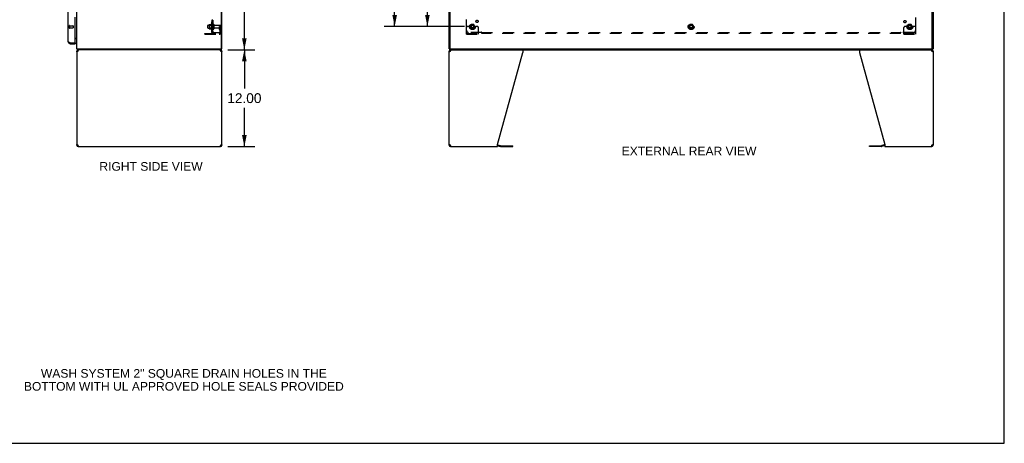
# Model space of a CAD drawing. Header units: inches. Extents: x 0 to 243, y 0 to 157.
# Tile 16 of 22: x 121 to 243, y 0 to 53. Entities that reach past the tile are written whole.
import ezdxf

# ---------------------------------------------------------------- set-up
doc = ezdxf.new("R2010")
doc.units = ezdxf.units.IN
doc.header["$LTSCALE"] = 13.357143
doc.header["$MEASUREMENT"] = 0
doc.linetypes.add('HIDDEN', pattern=[0.2, 0.1, -0.1])
doc.layers.get('0').update_dxf_attribs({"linetype": 'CONTINUOUS'})
for name, color, linetype in [('02___PRT_ALL_AXES', 7, 'CONTINUOUS'), ('DEFAULT_2', 8, 'HIDDEN'), ('DIMENSIONS', 7, 'CONTINUOUS')]:
    doc.layers.add(name, color=color, linetype=linetype)
doc.styles.get("Standard").update_dxf_attribs({"font": 'arial.ttf'})
doc.dimstyles.new('DIMSTYLE_1', dxfattribs={"dimtxt": 1.214286, "dimasz": 1.428571, "dimexe": 0.09, "dimexo": 0.07, "dimgap": 0.0425, "dimtad": 0, "dimtih": 1, "dimtoh": 1, "dimzin": 4, "dimdsep": 46, "dimtxsty": 'Standard', "dimblk": '_FILLED', "dimblk1": '_FILLED', "dimblk2": '_FILLED', "dimcen": 0.09, "dimazin": 1, "dimtfac": 1, "dimtdec": 3, "dimtofl": 0, "dimtmove": 0, "dimatfit": 3, "dimldrblk": '_FILLED', "dimfxl": 1, "dimtolj": 1, "dimtzin": 4, "dimarcsym": 0})

# ---------------------------------------------------------------- blocks, each defined once
blk = doc.blocks.new('_FILLED')
at = {"color": 0, "linetype": 'ByBlock'}
blk.add_solid([(0, 0), (-1, 0.2), (-1, -0.2)], dxfattribs=at)
blk = doc.blocks.new('*D1')
at = {"layer": 'DIMENSIONS', "color": 2, "linetype": 'Continuous'}
for p, q in [((175.9, 84.82), (170.03, 84.82)), ((171.31, 84.82), (171.31, 69.47)), ((171.31, 51.7), (171.31, 67.04)), ((175.9, 51.7), (170.03, 51.7))]:
    blk.add_line(p, q, dxfattribs=at)
at = {"layer": 'DIMENSIONS', "color": 2, "linetype": 'Continuous', "xscale": 1.4285714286, "yscale": 1.4285714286, "zscale": 1.4285714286}
for p, rotation in [((171.31, 84.82), 90), ((171.31, 51.7), 270)]:
    blk.add_blockref('_FILLED', p, dxfattribs=dict(at, rotation=rotation))
at = {"layer": 'DIMENSIONS', "color": 2, "linetype": 'Continuous', "insert": (171.31, 68.86), "char_height": 1.214, "width": 4.2432, "attachment_point": 2, "line_spacing_factor": 0.9}
blk.add_mtext('33.13', dxfattribs=at)
blk = doc.blocks.new('*D2')
at = {"layer": 'DIMENSIONS', "color": 2, "linetype": 'Continuous'}
for p, q in [((175.9, 117.95), (165.96, 117.95)), ((167.25, 117.95), (167.25, 86.03)), ((167.25, 51.7), (167.25, 83.61)), ((175.9, 51.7), (165.96, 51.7))]:
    blk.add_line(p, q, dxfattribs=at)
at = {"layer": 'DIMENSIONS', "color": 2, "linetype": 'Continuous', "xscale": 1.4285714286, "yscale": 1.4285714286, "zscale": 1.4285714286}
for p, rotation in [((167.25, 117.95), 90), ((167.25, 51.7), 270)]:
    blk.add_blockref('_FILLED', p, dxfattribs=dict(at, rotation=rotation))
at = {"layer": 'DIMENSIONS', "color": 2, "linetype": 'Continuous', "insert": (167.25, 85.43), "char_height": 1.214, "width": 4.2432, "attachment_point": 2, "line_spacing_factor": 0.9}
blk.add_mtext('66.25', dxfattribs=at)
blk = doc.blocks.new('*D16')
at = {"layer": 'DIMENSIONS', "color": 2, "linetype": 'Continuous'}
for p, q in [((146.71, 120.82), (149.9, 120.82)), ((148.61, 120.82), (148.61, 86.03)), ((148.61, 48.82), (148.61, 83.61)), ((146.71, 48.82), (149.9, 48.82))]:
    blk.add_line(p, q, dxfattribs=at)
at = {"layer": 'DIMENSIONS', "color": 2, "linetype": 'Continuous', "xscale": 1.4285714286, "yscale": 1.4285714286, "zscale": 1.4285714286}
for p, rotation in [((148.61, 120.82), 90), ((148.61, 48.82), 270)]:
    blk.add_blockref('_FILLED', p, dxfattribs=dict(at, rotation=rotation))
at = {"layer": 'DIMENSIONS', "color": 2, "linetype": 'Continuous', "insert": (148.61, 85.43), "char_height": 1.214, "width": 4.2432, "attachment_point": 2, "line_spacing_factor": 0.9}
blk.add_mtext('72.00', dxfattribs=at)
blk = doc.blocks.new('*D17')
at = {"layer": 'DIMENSIONS', "color": 2, "linetype": 'Continuous'}
for p, q in [((146.58, 48.82), (149.9, 48.82)), ((148.61, 48.82), (148.61, 44.03)), ((148.61, 36.82), (148.61, 41.61)), ((146.58, 36.82), (149.9, 36.82))]:
    blk.add_line(p, q, dxfattribs=at)
at = {"layer": 'DIMENSIONS', "color": 2, "linetype": 'Continuous', "xscale": 1.4285714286, "yscale": 1.4285714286, "zscale": 1.4285714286}
for p, rotation in [((148.61, 48.82), 90), ((148.61, 36.82), 270)]:
    blk.add_blockref('_FILLED', p, dxfattribs=dict(at, rotation=rotation))
at = {"layer": 'DIMENSIONS', "color": 2, "linetype": 'Continuous', "insert": (148.61, 43.43), "char_height": 1.214, "width": 4.2432, "attachment_point": 2, "line_spacing_factor": 0.9}
blk.add_mtext('12.00', dxfattribs=at)

msp = doc.modelspace()

# ---------------------------------------------------------------- linework, layer by layer
at = {"color": 7, "linetype": 'Continuous'}
for p, q in [((242.857, 0), (242.857, 157.143)), ((127.677, 50.216), (127.616, 50.216)), ((127.815, 50.184), (127.817, 50.186)), ((127.008, 49.57), (127.008, 49.674)), ((127.596, 49.674), (127.616, 49.674)), ((127.616, 49.674), (127.616, 49.57)), ((127.87, 48.917), (127.88, 48.924)), ((127.884, 48.866), (127.885, 48.851)), ((127.897, 48.82), (127.897, 48.924)), ((145.768, 48.924), (145.82, 48.924)), ((145.768, 48.82), (145.768, 48.924)), ((174.073, 48.924), (174.021, 48.924)), ((174.073, 48.82), (174.073, 48.924)), ((174.125, 48.987), (174.125, 48.924)), ((233.917, 48.924), (233.917, 48.986)), ((233.969, 48.924), (234.021, 48.924)), ((233.969, 48.82), (233.969, 48.924)), ((127.82, 48.654), (127.924, 48.654)), ((145.768, 48.82), (127.897, 48.82)), ((127.986, 48.82), (127.986, 48.716)), ((128.005, 48.716), (127.986, 48.716)), ((145.653, 48.716), (145.635, 48.716)), ((145.653, 48.82), (145.653, 48.716)), ((145.716, 48.654), (145.82, 48.654)), ((174.021, 48.654), (174.125, 48.654)), ((174.073, 48.82), (233.969, 48.82)), ((174.187, 48.82), (174.187, 48.716)), ((174.206, 48.716), (174.187, 48.716)), ((233.854, 48.716), (233.835, 48.716)), ((233.854, 48.82), (233.854, 48.716)), ((233.917, 48.654), (234.021, 48.654)), ((127.924, 36.987), (127.82, 36.987)), ((127.945, 36.94), (127.945, 37.013)), ((127.986, 36.924), (128.005, 36.924)), ((127.986, 36.82), (127.986, 36.924)), ((145.635, 36.924), (145.653, 36.924)), ((145.653, 36.82), (145.653, 36.924)), ((145.695, 36.94), (145.695, 37.013)), ((145.82, 36.987), (145.716, 36.987)), ((174.125, 36.987), (174.021, 36.987)), ((174.147, 36.939), (174.147, 37.012)), ((174.187, 36.924), (174.206, 36.924)), ((174.187, 36.82), (174.187, 36.924)), ((180.021, 36.919), (180.36, 36.828)), ((180.403, 36.823), (181.889, 36.823)), ((181.889, 36.823), (181.889, 36.927)), ((226.152, 36.823), (226.152, 36.927)), ((227.638, 36.823), (226.152, 36.823)), ((228.021, 36.919), (227.681, 36.828)), ((233.835, 36.924), (233.854, 36.924)), ((233.854, 36.82), (233.854, 36.924)), ((233.894, 36.939), (233.894, 37.012)), ((234.021, 36.987), (233.917, 36.987)), ((0, 0), (242.857, 0))]:
    msp.add_line(p, q, dxfattribs=at)
at = {"color": 3, "linetype": 'Continuous'}
for p, q in [((127.82, 48.924), (127.82, 120.716)), ((145.768, 48.987), (145.768, 120.654)), ((145.82, 48.924), (145.82, 120.716)), ((174.021, 48.924), (174.021, 120.716)), ((174.125, 48.987), (174.125, 120.654)), ((233.917, 48.987), (233.917, 120.654)), ((234.021, 120.716), (234.021, 48.924)), ((126.762, 49.817), (126.762, 54.07)), ((127.616, 49.694), (127.616, 52.863)), ((127.616, 50.268), (127.82, 50.268)), ((127.008, 49.674), (127.596, 49.674)), ((127.008, 49.57), (127.616, 49.57)), ((127.82, 48.924), (145.768, 48.924)), ((174.073, 48.924), (233.969, 48.924)), ((127.82, 48.654), (127.82, 36.987)), ((127.965, 48.64), (127.943, 48.626)), ((127.986, 48.654), (127.965, 48.64)), ((127.986, 48.654), (127.994, 48.68)), ((127.994, 48.68), (128.002, 48.705)), ((145.646, 48.68), (145.653, 48.654)), ((145.675, 48.64), (145.653, 48.654)), ((145.696, 48.626), (145.675, 48.64)), ((145.717, 48.612), (145.696, 48.626)), ((145.737, 48.599), (145.717, 48.612)), ((145.82, 36.987), (145.82, 48.654)), ((174.021, 36.987), (174.021, 48.654)), ((174.165, 48.64), (174.144, 48.626)), ((174.187, 48.654), (174.165, 48.64)), ((174.187, 48.654), (174.195, 48.68)), ((174.195, 48.68), (174.202, 48.705)), ((180.021, 37.069), (183.144, 48.48)), ((183.144, 48.82), (183.144, 48.48)), ((224.897, 48.82), (224.897, 48.48)), ((224.897, 48.48), (228.021, 37.069)), ((233.846, 48.68), (233.854, 48.654)), ((233.876, 48.64), (233.854, 48.654)), ((233.897, 48.626), (233.876, 48.64)), ((233.918, 48.612), (233.897, 48.626)), ((233.937, 48.599), (233.918, 48.612)), ((234.021, 48.654), (234.021, 36.987)), ((127.903, 37.041), (127.923, 37.028)), ((127.923, 37.028), (127.943, 37.014)), ((127.943, 37.014), (127.965, 37)), ((127.965, 37), (127.986, 36.987)), ((127.994, 36.96), (127.986, 36.987)), ((127.986, 36.82), (145.653, 36.82)), ((145.646, 36.96), (145.638, 36.935)), ((145.653, 36.987), (145.646, 36.96)), ((145.653, 36.987), (145.675, 37)), ((145.675, 37), (145.696, 37.014)), ((174.104, 37.041), (174.123, 37.028)), ((174.123, 37.028), (174.144, 37.014)), ((174.144, 37.014), (174.165, 37)), ((174.165, 37), (174.187, 36.987)), ((174.195, 36.96), (174.187, 36.987)), ((174.187, 36.82), (180.021, 36.82)), ((180.021, 36.82), (180.021, 37.069)), ((180.038, 37.022), (180.387, 36.929)), ((180.403, 36.927), (181.889, 36.927)), ((226.152, 36.927), (227.638, 36.927)), ((228.003, 37.022), (227.654, 36.929)), ((228.021, 37.069), (228.021, 36.82)), ((228.021, 36.82), (233.854, 36.82)), ((233.846, 36.96), (233.839, 36.935)), ((233.854, 36.987), (233.846, 36.96)), ((233.854, 36.987), (233.876, 37)), ((233.876, 37), (233.897, 37.014))]:
    msp.add_line(p, q, dxfattribs=at)
at = {"color": 7, "linetype": 'Continuous'}
for points in [[(127.791, 50.16), (127.791, 50.16), (127.791, 50.161), (127.791, 50.161), (127.791, 50.162), (127.792, 50.163), (127.793, 50.164), (127.795, 50.165), (127.796, 50.167), (127.798, 50.168)], [(127.798, 50.168), (127.802, 50.171), (127.804, 50.173), (127.806, 50.175), (127.808, 50.176)], [(127.808, 50.176), (127.81, 50.178), (127.812, 50.18), (127.814, 50.182), (127.815, 50.184)], [(127.817, 50.186), (127.818, 50.188), (127.819, 50.189), (127.819, 50.191), (127.82, 50.192), (127.82, 50.194)], [(127.87, 48.917), (127.872, 48.915), (127.874, 48.912), (127.875, 48.909), (127.877, 48.905), (127.878, 48.901), (127.879, 48.896), (127.88, 48.891), (127.881, 48.886), (127.882, 48.881), (127.883, 48.876), (127.883, 48.871), (127.884, 48.866)], [(127.885, 48.851), (127.885, 48.846), (127.886, 48.842), (127.886, 48.838), (127.887, 48.834), (127.888, 48.831), (127.889, 48.829), (127.89, 48.826), (127.891, 48.824), (127.892, 48.822), (127.893, 48.821), (127.894, 48.821), (127.896, 48.82), (127.897, 48.82)], [(127.928, 48.616), (127.926, 48.626), (127.924, 48.64), (127.924, 48.654)], [(145.716, 48.654), (145.715, 48.64), (145.714, 48.626)], [(174.129, 48.616), (174.127, 48.626), (174.125, 48.64), (174.125, 48.654)], [(233.917, 48.654), (233.916, 48.64), (233.914, 48.626)], [(127.924, 36.987), (127.924, 37), (127.926, 37.014)], [(145.712, 37.024), (145.714, 37.014), (145.715, 37), (145.716, 36.987)], [(174.125, 36.987), (174.125, 37), (174.127, 37.014)], [(233.912, 37.024), (233.914, 37.014), (233.916, 37), (233.917, 36.987)]]:
    msp.add_lwpolyline(points, dxfattribs=at)
at = {"color": 3, "linetype": 'Continuous'}
for points in [[(126.929, 49.704), (126.914, 49.71), (126.899, 49.716), (126.885, 49.722), (126.871, 49.727), (126.858, 49.733), (126.846, 49.739), (126.834, 49.745), (126.823, 49.751), (126.813, 49.757), (126.803, 49.763), (126.795, 49.769), (126.787, 49.775), (126.781, 49.781), (126.775, 49.787), (126.77, 49.793), (126.767, 49.799), (126.764, 49.805), (126.762, 49.811), (126.762, 49.817)], [(127.008, 49.674), (126.976, 49.686), (126.96, 49.692), (126.944, 49.698), (126.929, 49.704)], [(127.869, 48.571), (127.854, 48.585), (127.842, 48.599), (127.832, 48.612), (127.825, 48.626), (127.821, 48.64), (127.82, 48.654)], [(127.903, 48.599), (127.885, 48.585), (127.869, 48.571)], [(127.943, 48.626), (127.923, 48.612), (127.903, 48.599)], [(128.002, 48.705), (128.009, 48.729), (128.017, 48.751), (128.024, 48.771)], [(128.024, 48.771), (128.032, 48.788), (128.04, 48.802)], [(128.04, 48.802), (128.047, 48.812), (128.055, 48.818)], [(145.577, 48.82), (145.585, 48.818), (145.592, 48.812), (145.6, 48.802)], [(145.6, 48.802), (145.608, 48.788), (145.615, 48.771)], [(145.615, 48.771), (145.623, 48.751), (145.63, 48.729)], [(145.63, 48.729), (145.638, 48.705), (145.646, 48.68)], [(145.771, 48.571), (145.755, 48.585), (145.737, 48.599)], [(145.82, 48.654), (145.818, 48.64), (145.814, 48.626), (145.807, 48.612), (145.798, 48.599), (145.785, 48.585), (145.771, 48.571)], [(174.069, 48.571), (174.055, 48.585), (174.043, 48.599), (174.033, 48.612), (174.026, 48.626), (174.022, 48.64), (174.021, 48.654)], [(174.104, 48.599), (174.086, 48.585), (174.069, 48.571)], [(174.144, 48.626), (174.123, 48.612), (174.104, 48.599)], [(174.202, 48.705), (174.21, 48.729), (174.217, 48.751), (174.225, 48.771)], [(174.225, 48.771), (174.233, 48.788), (174.24, 48.802)], [(174.24, 48.802), (174.248, 48.812), (174.256, 48.818), (174.263, 48.82)], [(233.778, 48.82), (233.785, 48.818), (233.793, 48.812), (233.801, 48.802)], [(233.801, 48.802), (233.808, 48.788), (233.816, 48.771)], [(233.816, 48.771), (233.824, 48.751), (233.831, 48.729)], [(233.831, 48.729), (233.839, 48.705), (233.846, 48.68)], [(233.972, 48.571), (233.955, 48.585), (233.937, 48.599)], [(234.021, 48.654), (234.019, 48.64), (234.015, 48.626), (234.008, 48.612), (233.998, 48.599), (233.986, 48.585), (233.972, 48.571)], [(127.82, 36.987), (127.821, 37), (127.825, 37.014), (127.832, 37.028), (127.842, 37.041), (127.854, 37.055), (127.869, 37.069)], [(127.869, 37.069), (127.885, 37.055), (127.903, 37.041)], [(128.009, 36.911), (128.002, 36.935), (127.994, 36.96)], [(128.024, 36.869), (128.017, 36.889), (128.009, 36.911)], [(128.04, 36.838), (128.032, 36.852), (128.024, 36.869)], [(128.062, 36.82), (128.055, 36.822), (128.047, 36.828), (128.04, 36.838)], [(145.6, 36.838), (145.592, 36.828), (145.585, 36.822), (145.577, 36.82)], [(145.615, 36.869), (145.608, 36.852), (145.6, 36.838)], [(145.638, 36.935), (145.63, 36.911), (145.623, 36.889), (145.615, 36.869)], [(145.696, 37.014), (145.717, 37.028), (145.737, 37.041)], [(145.737, 37.041), (145.755, 37.055), (145.771, 37.069)], [(145.771, 37.069), (145.785, 37.055), (145.798, 37.041), (145.807, 37.028), (145.814, 37.014), (145.818, 37), (145.82, 36.987)], [(174.021, 36.987), (174.022, 37), (174.026, 37.014), (174.033, 37.028), (174.043, 37.041), (174.055, 37.055), (174.069, 37.069)], [(174.069, 37.069), (174.086, 37.055), (174.104, 37.041)], [(174.21, 36.911), (174.202, 36.935), (174.195, 36.96)], [(174.225, 36.869), (174.217, 36.889), (174.21, 36.911)], [(174.24, 36.838), (174.233, 36.852), (174.225, 36.869)], [(174.263, 36.82), (174.256, 36.822), (174.248, 36.828), (174.24, 36.838)], [(233.801, 36.838), (233.793, 36.828), (233.785, 36.822), (233.778, 36.82)], [(233.816, 36.869), (233.808, 36.852), (233.801, 36.838)], [(233.839, 36.935), (233.831, 36.911), (233.824, 36.889), (233.816, 36.869)], [(233.897, 37.014), (233.918, 37.028), (233.937, 37.041)], [(233.937, 37.041), (233.955, 37.055), (233.972, 37.069)], [(233.972, 37.069), (233.986, 37.055), (233.998, 37.041), (234.008, 37.028), (234.015, 37.014), (234.019, 37), (234.021, 36.987)]]:
    msp.add_lwpolyline(points, dxfattribs=at)
at = {"color": 7, "linetype": 'Continuous'}
for centre, radius, start, end in [((127.677, 50.074), 0.142, 0, 90), ((127.008, 49.817), 0.142, 228.63357, 270), ((126.926, 49.96), 0.26, 270, 272.62743), ((128.066, 49.067), 0.246, 215.33047, 217.39407), ((127.986, 48.654), 0.0625, 90, 180), ((145.653, 48.654), 0.0625, 0, 90), ((174.187, 48.654), 0.0625, 90, 180), ((233.854, 48.654), 0.0625, 0, 90), ((127.986, 36.987), 0.0625, 180, 270), ((145.653, 36.987), 0.0625, 270, 360), ((174.187, 36.987), 0.0625, 180, 270), ((180.403, 36.989), 0.167, 255, 270), ((227.638, 36.989), 0.167, 270, 285), ((233.854, 36.987), 0.0625, 270, 360)]:
    msp.add_arc(centre, radius, start, end, dxfattribs=at)
at = {"color": 3, "linetype": 'Continuous'}
for centre, radius, start, end in [((127.008, 49.817), 0.246, 180, 270), ((127.596, 49.694), 0.02, 270, 360), ((145.705, 48.987), 0.0625, 270, 360), ((174.187, 48.987), 0.0625, 180, 270), ((233.854, 48.987), 0.0625, 270, 360), ((127.986, 48.654), 0.167, 90, 180), ((145.653, 48.654), 0.167, 0, 81), ((174.187, 48.654), 0.167, 90, 180), ((233.854, 48.654), 0.167, 0, 81), ((127.986, 36.987), 0.167, 180, 270), ((145.653, 36.987), 0.167, 270, 360), ((174.187, 36.987), 0.167, 180, 270), ((179.995, 36.862), 0.167, 75, 81.03902), ((180.403, 36.989), 0.0625, 255, 270), ((227.638, 36.989), 0.0625, 270, 285), ((228.046, 36.862), 0.167, 98.96098, 105), ((233.854, 36.987), 0.167, 270, 360)]:
    msp.add_arc(centre, radius, start, end, dxfattribs=at)
at = {"layer": '02___PRT_ALL_AXES', "color": 8, "linetype": 'HIDDEN'}
for p, q in [((126.909, 51.798), (127.356, 51.798)), ((126.909, 51.798), (126.909, 51.55)), ((126.909, 51.55), (127.356, 51.55)), ((144.121, 51.878), (144.716, 51.878)), ((144.121, 51.512), (144.716, 51.512)), ((144.521, 52.051), (144.521, 51.339)), ((144.716, 52.491), (144.591, 52.491)), ((144.591, 52.491), (144.591, 52.173)), ((144.716, 52.454), (144.591, 52.454)), ((144.716, 52.21), (144.591, 52.21)), ((144.716, 52.173), (144.591, 52.173)), ((144.591, 51.945), (144.591, 52.029)), ((144.716, 51.945), (144.591, 51.945)), ((144.591, 51.945), (144.591, 51.445)), ((144.716, 51.445), (144.591, 51.445)), ((144.591, 51.361), (144.591, 51.445)), ((144.716, 52.491), (144.716, 52.173)), ((144.716, 51.945), (144.716, 51.445)), ((144.884, 51.861), (145.686, 51.861)), ((144.884, 51.529), (145.686, 51.529))]:
    msp.add_line(p, q, dxfattribs=at)
for centre, radius in [((176.896, 51.695), 0.372), ((176.896, 51.695), 0.356), ((176.896, 51.695), 0.25), ((176.896, 51.695), 0.183), ((177.475, 52.35), 0.141), ((204.021, 51.695), 0.372), ((204.021, 51.695), 0.356), ((204.021, 51.695), 0.25), ((204.021, 51.695), 0.183), ((230.527, 52.314), 0.141), ((231.146, 51.695), 0.372), ((231.146, 51.695), 0.356), ((231.146, 51.695), 0.25), ((231.146, 51.695), 0.183)]:
    msp.add_circle(centre, radius, dxfattribs=at)
for centre, radius, start, end in [((145.121, 51.695), 0.698, 149.33687, 156.03207), ((145.121, 51.695), 0.698, 203.96793, 210.66313), ((144.552, 52.029), 0.0384, 0, 145.55034), ((144.552, 51.361), 0.0384, 214.44966, 360)]:
    msp.add_arc(centre, radius, start, end, dxfattribs=at)
at = {"layer": 'DEFAULT_2', "color": 8, "linetype": 'HIDDEN'}
for p, q in [((144.591, 50.976), (144.591, 118.664)), ((144.716, 50.976), (144.716, 118.664)), ((176.177, 51.226), (176.177, 52.816)), ((231.864, 52.816), (231.864, 51.226)), ((126.866, 51.816), (126.866, 51.532)), ((126.909, 51.816), (126.909, 51.532)), ((127.366, 51.788), (127.366, 51.56)), ((144.091, 51.542), (144.091, 51.848)), ((144.255, 51.951), (144.255, 51.439)), ((144.275, 51.879), (144.255, 51.899)), ((144.275, 51.512), (144.255, 51.492)), ((144.265, 51.973), (144.493, 51.973)), ((144.265, 51.418), (144.493, 51.418)), ((144.571, 51.879), (144.275, 51.879)), ((144.275, 51.879), (144.275, 51.512)), ((144.571, 51.512), (144.275, 51.512)), ((144.571, 51.879), (144.591, 51.899)), ((144.571, 51.879), (144.571, 51.512)), ((144.571, 51.512), (144.591, 51.492)), ((144.822, 51.96), (144.822, 51.431)), ((145.522, 51.695), (145.612, 51.695)), ((145.522, 51.354), (145.522, 51.695)), ((145.626, 51.52), (145.522, 51.52)), ((145.543, 51.288), (145.592, 51.22)), ((145.612, 51.695), (145.716, 51.695)), ((145.612, 50.994), (145.612, 51.695)), ((145.626, 51.354), (145.626, 51.695)), ((145.628, 51.349), (145.677, 51.281)), ((145.716, 51.695), (145.677, 51.695)), ((145.716, 50.994), (145.716, 51.831)), ((176.146, 50.747), (176.146, 51.57)), ((176.36, 51.695), (176.271, 51.695)), ((176.481, 51.695), (176.36, 51.695)), ((176.721, 51.695), (176.481, 51.695)), ((176.732, 51.968), (176.578, 51.7)), ((176.578, 51.69), (176.732, 51.423)), ((177.05, 51.973), (176.741, 51.973)), ((177.05, 51.418), (176.741, 51.418)), ((177.213, 51.7), (177.059, 51.968)), ((177.059, 51.423), (177.213, 51.69)), ((177.071, 51.695), (177.31, 51.695)), ((177.431, 51.695), (177.31, 51.695)), ((177.521, 51.695), (177.431, 51.695)), ((177.646, 50.747), (177.646, 51.57)), ((203.857, 51.968), (203.703, 51.7)), ((203.703, 51.69), (203.857, 51.423)), ((204.175, 51.973), (203.866, 51.973)), ((204.175, 51.418), (203.866, 51.418)), ((204.338, 51.7), (204.184, 51.968)), ((204.184, 51.423), (204.338, 51.69)), ((230.396, 50.747), (230.396, 51.57)), ((230.61, 51.695), (230.521, 51.695)), ((230.731, 51.695), (230.61, 51.695)), ((230.971, 51.695), (230.731, 51.695)), ((230.982, 51.968), (230.828, 51.7)), ((230.828, 51.69), (230.982, 51.423)), ((231.3, 51.973), (230.991, 51.973)), ((231.3, 51.418), (230.991, 51.418)), ((231.463, 51.7), (231.309, 51.968)), ((231.309, 51.423), (231.463, 51.69)), ((231.321, 51.695), (231.56, 51.695)), ((231.681, 51.695), (231.56, 51.695)), ((231.771, 51.695), (231.681, 51.695)), ((231.896, 50.747), (231.896, 51.57)), ((143.716, 50.851), (145.469, 50.851)), ((143.716, 50.747), (143.716, 50.851)), ((143.716, 50.747), (145.469, 50.747)), ((143.963, 50.747), (143.963, 50.851)), ((144.219, 50.747), (144.219, 50.851)), ((144.716, 50.976), (144.591, 50.976)), ((144.645, 50.938), (144.741, 51.017)), ((144.828, 50.976), (145.466, 50.976)), ((145.466, 50.976), (145.466, 50.851)), ((176.146, 50.851), (177.646, 50.851)), ((176.146, 50.747), (177.646, 50.747)), ((176.393, 50.747), (176.393, 50.851)), ((178.016, 50.976), (176.427, 50.976)), ((176.649, 50.747), (176.649, 50.851)), ((177.143, 50.747), (177.143, 50.851)), ((177.399, 50.747), (177.399, 50.851)), ((178.052, 50.851), (178.052, 51.017)), ((178.052, 50.976), (229.989, 50.976)), ((229.989, 50.851), (178.052, 50.851)), ((229.989, 50.851), (229.989, 51.017)), ((230.006, 50.958), (230.013, 50.964)), ((231.614, 50.976), (230.025, 50.976)), ((230.396, 50.851), (231.896, 50.851)), ((230.396, 50.747), (231.896, 50.747)), ((230.643, 50.747), (230.643, 50.851)), ((230.899, 50.747), (230.899, 50.851)), ((231.393, 50.747), (231.393, 50.851)), ((231.649, 50.747), (231.649, 50.851))]:
    msp.add_line(p, q, dxfattribs=at)
for points in [[(144.62, 50.953), (144.613, 50.956), (144.61, 50.958), (144.607, 50.959), (144.604, 50.961), (144.601, 50.962), (144.598, 50.964), (144.596, 50.966), (144.594, 50.968), (144.593, 50.97), (144.592, 50.971), (144.591, 50.973), (144.591, 50.975), (144.591, 50.976)], [(144.645, 50.938), (144.643, 50.94), (144.64, 50.942), (144.638, 50.944), (144.634, 50.946), (144.631, 50.948), (144.628, 50.95), (144.624, 50.951), (144.62, 50.953)], [(144.72, 50.999), (144.72, 50.999), (144.72, 50.999), (144.719, 50.999), (144.719, 50.999), (144.719, 50.998), (144.718, 50.998), (144.718, 50.998), (144.717, 50.998), (144.716, 50.997), (144.716, 50.997), (144.715, 50.997), (144.715, 50.996), (144.714, 50.996), (144.713, 50.995), (144.713, 50.995), (144.712, 50.995), (144.711, 50.994), (144.711, 50.994), (144.71, 50.994), (144.709, 50.993), (144.708, 50.993), (144.708, 50.993), (144.707, 50.992), (144.706, 50.992), (144.705, 50.992), (144.705, 50.991), (144.704, 50.991), (144.703, 50.99), (144.702, 50.99), (144.701, 50.99), (144.7, 50.989), (144.7, 50.989), (144.699, 50.989), (144.698, 50.988), (144.697, 50.988), (144.696, 50.987), (144.695, 50.987), (144.694, 50.987), (144.693, 50.986), (144.692, 50.986), (144.691, 50.986), (144.69, 50.985), (144.689, 50.985), (144.688, 50.984), (144.687, 50.984), (144.686, 50.984), (144.685, 50.983), (144.684, 50.983), (144.682, 50.982), (144.681, 50.982), (144.68, 50.982), (144.679, 50.981), (144.678, 50.981), (144.677, 50.981), (144.676, 50.98), (144.675, 50.98), (144.673, 50.98), (144.672, 50.979), (144.671, 50.979), (144.67, 50.979), (144.669, 50.979), (144.668, 50.978), (144.667, 50.978), (144.666, 50.978), (144.665, 50.978), (144.664, 50.978), (144.663, 50.977), (144.662, 50.977), (144.662, 50.977), (144.661, 50.977), (144.66, 50.977), (144.659, 50.977), (144.658, 50.976), (144.657, 50.976), (144.657, 50.976), (144.657, 50.976), (144.656, 50.976)], [(144.656, 50.976), (144.656, 50.976), (144.656, 50.976), (144.656, 50.976), (144.656, 50.976), (144.656, 50.976), (144.657, 50.976), (144.657, 50.976), (144.658, 50.976), (144.658, 50.976), (144.659, 50.976), (144.659, 50.976)], [(144.734, 51.004), (144.73, 51), (144.728, 50.998), (144.726, 50.996), (144.724, 50.993), (144.723, 50.991), (144.721, 50.989), (144.719, 50.986), (144.718, 50.984), (144.717, 50.982), (144.716, 50.98), (144.716, 50.978), (144.716, 50.976)], [(144.716, 50.996), (144.717, 50.997), (144.717, 50.997), (144.718, 50.998), (144.718, 50.998), (144.718, 50.998), (144.719, 50.999), (144.719, 50.999), (144.719, 50.999), (144.72, 50.999), (144.72, 50.999), (144.72, 50.999)], [(144.741, 51.017), (144.742, 51.016), (144.742, 51.016), (144.742, 51.015), (144.742, 51.014), (144.741, 51.013), (144.74, 51.012), (144.739, 51.01), (144.738, 51.009), (144.737, 51.007), (144.735, 51.005), (144.734, 51.004)], [(178.027, 50.991), (178.025, 50.989), (178.024, 50.986), (178.022, 50.984), (178.021, 50.982), (178.019, 50.98), (178.018, 50.978), (178.016, 50.976)], [(178.035, 50.958), (178.028, 50.964), (178.026, 50.966), (178.025, 50.968), (178.023, 50.97), (178.021, 50.971), (178.019, 50.973), (178.018, 50.975), (178.016, 50.976)], [(178.052, 51.017), (178.05, 51.016), (178.048, 51.016), (178.047, 51.015), (178.045, 51.014), (178.043, 51.013), (178.042, 51.012), (178.04, 51.01), (178.039, 51.009), (178.037, 51.007), (178.036, 51.005), (178.035, 51.004), (178.033, 51.002), (178.032, 51), (178.031, 50.998), (178.029, 50.996), (178.027, 50.991)], [(178.052, 50.938), (178.05, 50.94), (178.049, 50.942), (178.047, 50.944), (178.045, 50.946), (178.044, 50.948), (178.042, 50.95), (178.041, 50.951), (178.039, 50.953), (178.038, 50.955), (178.036, 50.956), (178.035, 50.958)], [(229.989, 51.017), (229.991, 51.016), (229.993, 51.016), (229.994, 51.015), (229.996, 51.014), (229.998, 51.013), (229.999, 51.012), (230.001, 51.01), (230.002, 51.009), (230.004, 51.007), (230.005, 51.005), (230.006, 51.004), (230.008, 51.002), (230.009, 51), (230.01, 50.998), (230.012, 50.996)], [(229.989, 50.938), (229.991, 50.94), (229.992, 50.942), (229.994, 50.944), (229.996, 50.946), (229.997, 50.948), (229.999, 50.95), (230, 50.951), (230.002, 50.953), (230.003, 50.955), (230.005, 50.956), (230.006, 50.958)], [(230.012, 50.996), (230.014, 50.991), (230.016, 50.989), (230.017, 50.986), (230.019, 50.984), (230.02, 50.982), (230.022, 50.98), (230.023, 50.978), (230.025, 50.976)], [(230.013, 50.964), (230.015, 50.966), (230.016, 50.968), (230.018, 50.97), (230.02, 50.971), (230.022, 50.973), (230.023, 50.975), (230.025, 50.976)]]:
    msp.add_lwpolyline(points, dxfattribs=at)
for centre, radius in [((176.896, 51.695), 0.318), ((176.896, 51.695), 0.204), ((176.896, 51.695), 0.183), ((176.896, 51.695), 0.183), ((176.896, 51.695), 0.166), ((204.021, 51.695), 0.318), ((204.021, 51.695), 0.204), ((204.021, 51.695), 0.183), ((204.021, 51.695), 0.183), ((204.021, 51.695), 0.166), ((231.146, 51.695), 0.318), ((231.146, 51.695), 0.204), ((231.146, 51.695), 0.183), ((231.146, 51.695), 0.183), ((231.146, 51.695), 0.166)]:
    msp.add_circle(centre, radius, dxfattribs=at)
for centre, radius, start, end in [((126.887, 51.816), 0.0215, 0, 180), ((126.887, 51.532), 0.0215, 180, 360), ((127.356, 51.788), 0.01, 0, 90), ((127.356, 51.56), 0.01, 270, 360), ((144.121, 51.848), 0.03, 90, 180.00001), ((144.121, 51.542), 0.03, 179.99999, 270), ((144.265, 51.963), 0.01, 90, 174.80617), ((144.396, 51.951), 0.141, 174.79195, 180), ((144.396, 51.439), 0.141, 180, 185.20805), ((144.265, 51.428), 0.01, 185.19383, 270), ((144.474, 51.983), 0.01, 270, 336.03207), ((144.474, 51.408), 0.01, 23.96793, 90), ((144.769, 51.96), 0.053, 0, 180), ((144.769, 51.431), 0.053, 180, 360), ((144.884, 51.924), 0.0625, 180, 270), ((144.884, 51.467), 0.0625, 90, 180), ((145.636, 51.354), 0.114, 180, 215.75389), ((145.636, 51.354), 0.01, 180, 215.75389), ((145.686, 51.831), 0.03, 360, 90), ((145.686, 51.559), 0.03, 270, 0), ((176.271, 51.57), 0.125, 90, 180), ((176.587, 51.695), 0.01, 150.01268, 209.98829), ((176.896, 51.695), 0.175, 180, 360), ((176.741, 51.963), 0.01, 90.01235, 149.98915), ((176.741, 51.428), 0.01, 210.01204, 269.98872), ((177.05, 51.963), 0.01, 30.01204, 89.98872), ((177.05, 51.428), 0.01, 270.01235, 329.98915), ((177.204, 51.695), 0.01, 330.01268, 29.98829), ((177.521, 51.57), 0.125, 0, 90), ((203.712, 51.695), 0.01, 150.01268, 209.98829), ((203.866, 51.963), 0.01, 90.01235, 149.98915), ((203.866, 51.428), 0.01, 210.01204, 269.98872), ((204.175, 51.963), 0.01, 30.01204, 89.98872), ((204.175, 51.428), 0.01, 270.01235, 329.98915), ((204.329, 51.695), 0.01, 330.01268, 29.98829), ((230.521, 51.57), 0.125, 90, 180), ((230.837, 51.695), 0.01, 150.01268, 209.98829), ((231.146, 51.695), 0.175, 180, 360), ((230.991, 51.963), 0.01, 90.01235, 149.98915), ((230.991, 51.428), 0.01, 210.01204, 269.98872), ((231.3, 51.963), 0.01, 30.01204, 89.98872), ((231.3, 51.428), 0.01, 270.01235, 329.98915), ((231.454, 51.695), 0.01, 330.01268, 29.98829), ((231.771, 51.57), 0.125, 0, 90), ((144.828, 51.088), 0.237, 180, 270), ((144.828, 51.088), 0.112, 180, 270), ((145.469, 50.994), 0.246, 270, 360), ((145.469, 50.994), 0.142, 270, 360), ((145.508, 51.159), 0.104, 0, 35.75389), ((145.508, 51.159), 0.208, 0, 35.75389), ((176.427, 51.226), 0.25, 180, 270), ((231.614, 51.226), 0.25, 270, 360)]:
    msp.add_arc(centre, radius, start, end, dxfattribs=at)

# ---------------------------------------------------------------- texts
at = {"layer": 'DIMENSIONS', "color": 2, "linetype": 'Continuous', "char_height": 1.07143, "attachment_point": 2, "line_spacing_factor": 0.9}
for s, insert, width in [('EXTERNAL REAR VIEW', (203.762, 36.796), 16.68083), ('RIGHT SIDE VIEW', (137.033, 34.89), 12.77748), ('WASH SYSTEM 2" SQUARE DRAIN HOLES IN THE\\PBOTTOM WITH UL APPROVED HOLE SEALS PROVIDED', (141.107, 9.211), 39.59108)]:
    msp.add_mtext(s, dxfattribs=dict(at, insert=insert, width=width))

# ---------------------------------------------------------------- dimensions: what is measured, and where the dimension line sits
at = {"layer": 'DIMENSIONS', "color": 2, "linetype": 'Continuous'}
for base, p1, p2, angle, picture, middle in [((148.61, 48.82), (146.635, 120.82), (146.635, 48.82), 270, '*D16', (148.61, 84.813)), ((167.246, 117.945), (175.966, 51.695), (175.966, 117.945), 90, '*D2', (167.241, 84.813)), ((171.311361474, 84.820021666), (175.965525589, 51.695021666), (175.965525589, 84.820021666), 90, '*D1', (171.308788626, 68.250752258)), ((148.61, 36.82), (146.507, 48.82), (146.507, 36.82), 270, '*D17', (148.662, 42.813))]:
    dim = msp.add_linear_dim(base=base, p1=p1, p2=p2, angle=angle, dimstyle='DIMSTYLE_1', dxfattribs=at)
    dim.commit()
    dim.dimension.update_dxf_attribs({"geometry": picture, "text_midpoint": middle, "dimtype": 160})

doc.saveas('drawing.dxf')
